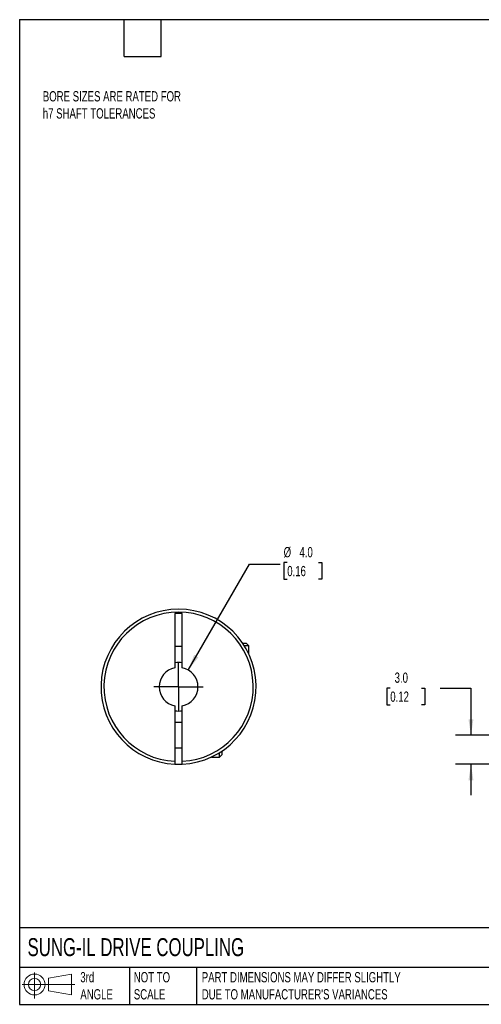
# Model space of a CAD drawing. Header units: millimetres. Extents: x 3 to 137, y 3 to 105.
# Tile 1 of 3: x 3 to 51, y 3 to 105. Entities that reach past the tile are written whole.
import ezdxf

# ---------------------------------------------------------------- set-up
doc = ezdxf.new("R2010")
doc.units = ezdxf.units.MM
doc.header["$LTSCALE"] = 0.5
doc.linetypes.add('SLD-Center', pattern=[19.05, 15.24, -1.27, 1.27, -1.27])
doc.linetypes.add('SLD-Solid', pattern=[0])
doc.layers.add('CENTER', color=40, linetype='SLD-Center')
doc.layers.add('SLD-DEFPOINTS', color=7, linetype='Continuous')
doc.layers.add('DIMENSIONS', color=140, linetype='SLD-Solid', lineweight=25)
doc.layers.add('TEXT', color=140, linetype='SLD-Solid', lineweight=25)
doc.styles.add('SLDTEXTSTYLE0', font='TXT', dxfattribs={"width": 0.7})
doc.dimstyles.new('SLDDIMSTYLE0', dxfattribs={"dimtxt": 1.079004, "dimasz": 1.651, "dimexe": 0, "dimexo": 0.0625, "dimgap": 0.269751, "dimtad": 0, "dimtih": 1, "dimtoh": 1, "dimdec": 1, "dimrnd": 1e-09, "dimzin": 4, "dimdsep": 46, "dimtxsty": 'SLDTEXTSTYLE0', "dimsah": 1, "dimcen": 0.09, "dimadec": 0, "dimazin": 1, "dimtfac": 1, "dimtdec": 1, "dimtmove": 0, "dimatfit": 0, "dimfxl": 0, "dimfrac": 2, "dimtolj": 1, "dimtzin": 12, "dimarcsym": 0})
doc.dimstyles.new('SLDDIMSTYLE3', dxfattribs={"dimtxt": 1.079004, "dimasz": 1.651, "dimexe": 0, "dimexo": 0.0625, "dimgap": 0.269751, "dimtad": 0, "dimtih": 1, "dimtoh": 1, "dimdec": 1, "dimrnd": 1e-09, "dimzin": 4, "dimdsep": 46, "dimtxsty": 'SLDTEXTSTYLE0', "dimsah": 1, "dimcen": 0, "dimadec": 0, "dimazin": 1, "dimtfac": 1, "dimtdec": 1, "dimtofl": 0, "dimtmove": 0, "dimatfit": 3, "dimfxl": 0, "dimfrac": 2, "dimtolj": 1, "dimtzin": 12, "dimarcsym": 0})

# ---------------------------------------------------------------- blocks, each defined once
blk = doc.blocks.new('Block11')
at = {"color": 7, "linetype": 'SLD-Solid', "lineweight": 18}
for p, q in [((1.29, 2.66), (1.29, 0)), ((2.74, 2.08), (5.09, 2.52)), ((2.74, 0.8), (2.74, 2.08)), ((5.09, 2.52), (5.09, 0.37)), ((0, 1.44), (5.44, 1.44)), ((2.74, 0.8), (5.09, 0.37))]:
    blk.add_line(p, q, dxfattribs=at)
for radius in [1.08, 0.643]:
    blk.add_circle((1.29, 1.44), radius, dxfattribs=at)
blk = doc.blocks.new('Block12')
at = {"layer": 'SLD-DEFPOINTS'}
blk.add_blockref('Block11', (0, 0), dxfattribs=at)
blk = doc.blocks.new('_D_1')
at = {"layer": 'DIMENSIONS'}
for p, q in [((41.41, 35.8), (41.05, 35.8)), ((41.05, 35.8), (41.05, 34.09)), ((44.62, 35.8), (44.98, 35.8)), ((44.98, 35.8), (44.98, 34.09)), ((46.56, 35.8), (49.74, 35.8)), ((49.74, 35.8), (49.74, 30.94)), ((41.05, 34.09), (41.41, 34.09)), ((44.98, 34.09), (44.62, 34.09)), ((57.46, 30.94), (48.15, 30.94)), ((54.76, 27.95), (48.15, 27.95)), ((49.74, 27.95), (49.74, 24.77))]:
    blk.add_line(p, q, dxfattribs=at)
for points in [[(49.74, 30.94), (49.99, 32.59), (49.48, 32.59)], [(49.74, 27.95), (49.48, 26.3), (49.99, 26.3)]]:
    blk.add_solid(points, dxfattribs=at)
at = {"layer": 'DIMENSIONS', "char_height": 1.058, "attachment_point": 1, "style": 'SLDTEXTSTYLE0'}
for s, insert in [('3.0', (41.86, 37.41)), ('0.12', (41.41, 35.45))]:
    blk.add_mtext(s, dxfattribs=dict(at, insert=insert))
blk = doc.blocks.new('_D_8')
at = {"layer": 'DIMENSIONS'}
for p, q in [((20.57, 37.67), (26.88, 48.6)), ((26.88, 48.6), (30.05, 48.6)), ((30.78, 48.76), (30.42, 48.76)), ((30.42, 48.76), (30.42, 47.04)), ((33.99, 48.76), (34.35, 48.76)), ((34.35, 48.76), (34.35, 47.04)), ((30.42, 47.04), (30.78, 47.04)), ((34.35, 47.04), (33.99, 47.04))]:
    blk.add_line(p, q, dxfattribs=at)
blk.add_solid([(20.57, 37.67), (21.61, 38.97), (21.17, 39.23)], dxfattribs=at)
at = {"layer": 'DIMENSIONS', "char_height": 1.058, "attachment_point": 1, "style": 'SLDTEXTSTYLE0'}
for s, insert in [('%%c', (30.41, 50.36)), ('4.0', (32.04, 50.36)), ('0.16', (30.78, 48.41))]:
    blk.add_mtext(s, dxfattribs=dict(at, insert=insert))
blk = doc.blocks.new('SW_CENTERMARKSYMBOL_3')
at = {"layer": 'CENTER', "color": 0}
for q in [(0, 2.54), (-2.54, 0), (0, -2.54), (2.54, 0)]:
    blk.add_line((0, 0), q, dxfattribs=at)

msp = doc.modelspace()

# ---------------------------------------------------------------- linework, layer by layer
for p, q in [((19.94, 43.49), (19.19, 43.49)), ((19.19, 43.49), (19.19, 37.9)), ((19.94, 37.9), (19.94, 43.49)), ((19.19, 40.14), (19.94, 40.14)), ((26.56, 40.42), (26.2, 40.42)), ((26.82, 40.16), (26.36, 40.16)), ((26.82, 40.16), (26.56, 40.42)), ((26.82, 39.32), (26.82, 40.16)), ((19.19, 33.97), (19.19, 28.25)), ((19.94, 28.25), (19.94, 33.97)), ((19.94, 32.24), (19.19, 32.24)), ((19.19, 29.64), (19.94, 29.64)), ((22.95, 28.69), (23.79, 28.69)), ((23.79, 28.69), (23.79, 29.14)), ((23.79, 28.69), (24.05, 28.95)), ((24.05, 28.95), (24.05, 29.31))]:
    msp.add_line(p, q)
at = {"flags": 128}
msp.add_lwpolyline([(19.19, 27.95), (19.57, 27.94), (19.94, 27.95)], dxfattribs=at)
for radius, start, end in [(8, 272.6867, 267.3133), (7.7, 272.7915, 267.2085), (2, 100.8069, 259.1931), (2.5, 81.3731, 98.6269), (2, 280.8069, 79.1931), (2.5, 261.3731, 278.6269)]:
    msp.add_arc((19.57, 35.94), radius, start, end)
for points in [[(19.19, 28.25), (19.19, 28.17), (19.19, 28.09), (19.19, 27.98), (19.19, 27.95), (19.19, 27.95)], [(19.94, 27.95), (19.94, 27.95), (19.94, 27.98), (19.94, 28.09), (19.94, 28.17), (19.94, 28.25)]]:
    msp.add_open_spline(points, degree=3, knots=[0, 0, 0, 0, 0.5, 0.5, 1, 1, 1, 1])
at = {"layer": 'TEXT'}
for p, q in [((3.17, 104.78), (136.52, 104.78)), ((3.17, 104.78), (3.17, 3.17)), ((13.97, 100.97), (13.97, 104.78)), ((17.78, 100.97), (17.78, 104.78)), ((13.97, 100.97), (17.78, 100.97)), ((136.52, 11.06), (3.17, 11.06)), ((136.52, 6.98), (3.17, 6.98)), ((14.52, 6.98), (14.52, 3.17)), ((21.42, 6.98), (21.42, 3.17)), ((3.17, 3.17), (136.52, 3.17))]:
    msp.add_line(p, q, dxfattribs=at)

# ---------------------------------------------------------------- block references
at = {"layer": 'CENTER'}
msp.add_blockref('SW_CENTERMARKSYMBOL_3', (19.57, 35.94), dxfattribs=at)
at = {"layer": 'SLD-DEFPOINTS'}
msp.add_blockref('Block12', (3.42, 3.78), dxfattribs=at)

# ---------------------------------------------------------------- texts
at = {"layer": 'TEXT', "attachment_point": 1, "style": 'SLDTEXTSTYLE0'}
for s, insert, char_height in [('BORE SIZES ARE RATED FOR^Jh7 SHAFT TOLERANCES', (5.56, 97.4), 1.0583), ('SUNG-IL DRIVE COUPLING', (3.98, 10), 1.8521), ('3rd^JANGLE', (9.43, 6.5), 1.058), ('NOT TO^JSCALE', (14.95, 6.5), 1.0583), ("PART DIMENSIONS MAY DIFFER SLIGHTLY ^JDUE TO MANUFACTURER'S VARIANCES", (21.96, 6.5), 1.0583)]:
    msp.add_mtext(s, dxfattribs=dict(at, insert=insert, char_height=char_height))

# ---------------------------------------------------------------- dimensions: what is measured, and where the dimension line sits
at = {"layer": 'DIMENSIONS'}
dim = msp.add_diameter_dim_2p(p1=(18.57, 34.21), p2=(20.57, 37.67), dimstyle='SLDDIMSTYLE3', dxfattribs=at)
dim.commit()
dim.dimension.update_dxf_attribs({"geometry": '_D_8', "text_midpoint": (32.38, 48.6), "dimtype": 163})
dim = msp.add_linear_dim(base=(49.74, 30.94), p1=(55.39, 27.95), p2=(58.09, 30.94), angle=90, dimstyle='SLDDIMSTYLE0', dxfattribs=at)
dim.commit()
dim.dimension.update_dxf_attribs({"geometry": '_D_1', "text_midpoint": (49.74, 35.8), "dimtype": 160})

doc.saveas('drawing.dxf')
